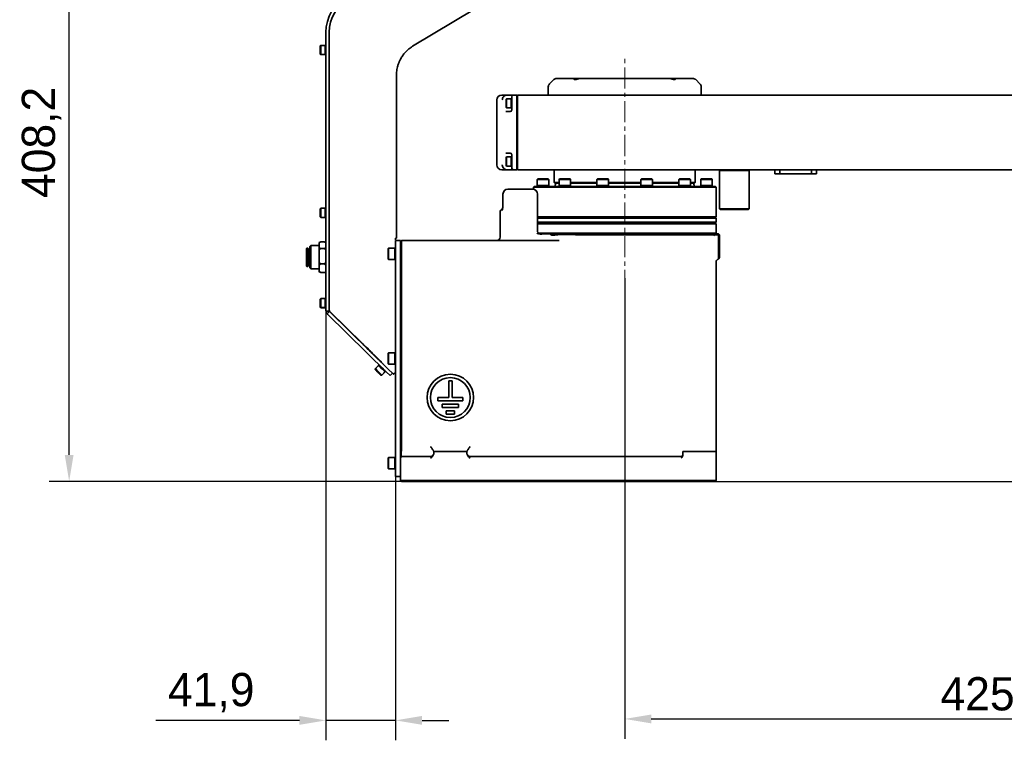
# Model space of a CAD drawing. Header units: millimetres. Extents: x -16 to 4241, y 0 to 4344.
# Tile 17 of 23: x 1078 to 1671, y 2711 to 3145. Entities that reach past the tile are written whole.
import ezdxf

# ---------------------------------------------------------------- set-up
doc = ezdxf.new("R2010")
doc.units = ezdxf.units.MM
doc.header["$PDSIZE"] = -1
doc.linetypes.add('CENTER', pattern=[10.16, 6.35, -1.27, 1.27, -1.27])
doc.linetypes.add('CENTERX2', pattern=[20.32, 12.7, -2.54, 2.54, -2.54])
doc.layers.add('中心线层', color=4, linetype='CENTER')
doc.dimstyles.new('1比1', dxfattribs={"dimscale": 8, "dimtxt": 2.5, "dimasz": 2, "dimexe": 1.5, "dimexo": 0.625, "dimtad": 1, "dimtoh": 1, "dimdec": 1, "dimtxsty": 'Standard', "dimcen": 2.5, "dimclrd": 1, "dimclre": 1, "dimadec": 0, "dimazin": 0, "dimtfac": 1, "dimtdec": 1, "dimtmove": 0, "dimatfit": 3, "dimfxl": 1, "dimarcsym": 0})

# ---------------------------------------------------------------- blocks, each defined once
blk = doc.blocks.new('*D153')
at = {"color": 1, "lineweight": -2, "transparency": 16777216}
for p, q in [((1262.56, 2979.11), (1262.56, 2710.86)), ((1304.46, 2896.79), (1304.46, 2710.86)), ((1246.56, 2722.86), (1160.12, 2722.86)), ((1304.46, 2722.86), (1262.56, 2722.86)), ((1320.46, 2722.86), (1336.46, 2722.86))]:
    blk.add_line(p, q, dxfattribs=at)
at = {"color": 1, "transparency": 16777216}
for points in [[(1246.56, 2725.53), (1246.56, 2720.19), (1262.56, 2722.86)], [(1320.46, 2725.53), (1320.46, 2720.19), (1304.46, 2722.86)]]:
    blk.add_solid(points, dxfattribs=at)
at = {"layer": 'Defpoints', "color": 0, "transparency": 16777216}
for p in [(1262.56, 2984.11), (1304.46, 2901.79), (1304.46, 2722.86)]:
    blk.add_point(p, dxfattribs=at)
at = {"color": 0, "transparency": 16777216, "insert": (1193.46, 2739.53), "char_height": 20, "attachment_point": 5}
blk.add_mtext('41,9', dxfattribs=at)
blk = doc.blocks.new('*D156')
at = {"color": 1, "lineweight": -2, "transparency": 16777216}
for p, q in [((1867.46, 3012.31), (1867.46, 2711.72)), ((1442.46, 2989), (1442.46, 2711.72)), ((1458.46, 2723.72), (1851.46, 2723.72))]:
    blk.add_line(p, q, dxfattribs=at)
at = {"color": 1, "transparency": 16777216}
for points in [[(1458.46, 2726.39), (1458.46, 2721.05), (1442.46, 2723.72)], [(1851.46, 2726.39), (1851.46, 2721.05), (1867.46, 2723.72)]]:
    blk.add_solid(points, dxfattribs=at)
at = {"layer": 'Defpoints', "color": 0, "transparency": 16777216}
for p in [(1867.46, 3017.31), (1442.46, 2994), (1867.46, 2723.72)]:
    blk.add_point(p, dxfattribs=at)
at = {"color": 0, "transparency": 16777216, "insert": (1654.96, 2738.72), "char_height": 20, "attachment_point": 5}
blk.add_mtext('425', dxfattribs=at)
blk = doc.blocks.new('*D158')
at = {"color": 1, "lineweight": -2, "transparency": 16777216}
for p, q in [((1942.46, 3274.83), (1095.9, 3274.83)), ((1107.9, 2882.68), (1107.9, 3258.83)), ((1411.77, 2866.68), (1095.9, 2866.68))]:
    blk.add_line(p, q, dxfattribs=at)
at = {"color": 1, "transparency": 16777216}
for points in [[(1105.24, 3258.83), (1110.57, 3258.83), (1107.9, 3274.83)], [(1105.24, 2882.68), (1110.57, 2882.68), (1107.9, 2866.68)]]:
    blk.add_solid(points, dxfattribs=at)
at = {"layer": 'Defpoints', "color": 0, "transparency": 16777216}
for p in [(1107.9, 3274.83), (1947.46, 3274.83), (1416.77, 2866.68)]:
    blk.add_point(p, dxfattribs=at)
at = {"color": 0, "transparency": 16777216, "insert": (1091.24, 3070.75), "char_height": 20, "attachment_point": 5, "rotation": 90}
blk.add_mtext('408,2', dxfattribs=at)
blk = doc.blocks.new('*D159')
at = {"color": 1, "lineweight": -2, "transparency": 16777216}
for p, q in [((2130.25, 2989.78), (1952.03, 2989.78)), ((1964.03, 2882.68), (1964.03, 2973.78)), ((1494.15, 2866.68), (1976.03, 2866.68))]:
    blk.add_line(p, q, dxfattribs=at)
at = {"color": 1, "transparency": 16777216}
for points in [[(1961.36, 2973.78), (1966.7, 2973.78), (1964.03, 2989.78)], [(1961.36, 2882.68), (1966.7, 2882.68), (1964.03, 2866.68)]]:
    blk.add_solid(points, dxfattribs=at)
at = {"layer": 'Defpoints', "color": 0, "transparency": 16777216}
for p in [(1964.03, 2989.78), (2135.25, 2989.78), (1489.15, 2866.68)]:
    blk.add_point(p, dxfattribs=at)
at = {"color": 0, "transparency": 16777216, "insert": (1947.36, 2928.23), "char_height": 20, "attachment_point": 5, "rotation": 90}
blk.add_mtext('123,1', dxfattribs=at)

msp = doc.modelspace()

# ---------------------------------------------------------------- linework, layer by layer
at = {"color": 7, "linetype": 'Continuous', "lineweight": 35}
for p, q in [((1369.08, 3161.23), (1314.76, 3128.59)), ((1262.56, 3137.05), (1262.56, 3055.34)), ((1264.56, 3055.34), (1264.56, 3137.05)), ((1264.56, 3054.48), (1264.56, 3137.05)), ((1259.41, 3129.1), (1259.11, 3128.8)), ((1259.11, 3127.59), (1259.11, 3128.8)), ((1259.11, 3123.9), (1259.11, 3127.59)), ((1262.11, 3129.1), (1259.41, 3129.1)), ((1259.41, 3129.1), (1259.41, 3127.75)), ((1259.41, 3127.75), (1259.41, 3123.6)), ((1262.56, 3129.1), (1262.11, 3129.1)), ((1262.11, 3129.1), (1262.11, 3127.75)), ((1262.11, 3129.1), (1262.11, 3123.6)), ((1262.11, 3127.75), (1262.11, 3123.6)), ((1314.76, 3128.59), (1314.04, 3128.14)), ((1259.11, 3123.9), (1259.41, 3123.6)), ((1259.41, 3123.6), (1262.11, 3123.6)), ((1262.11, 3123.6), (1262.56, 3123.6)), ((1305.06, 3111.45), (1305.06, 3111.25)), ((1305.06, 3111.25), (1305.06, 3054.48)), ((1399.73, 3108.54), (1397.2, 3106.01)), ((1401.5, 3109.28), (1411.48, 3109.28)), ((1411.48, 3109.28), (1415.67, 3109.28)), ((1415.67, 3109.28), (1469.26, 3109.28)), ((1469.26, 3109.28), (1473.45, 3109.28)), ((1473.45, 3109.28), (1483.43, 3109.28)), ((1487.73, 3106.01), (1485.2, 3108.54)), ((1396.46, 3104.24), (1396.46, 3099.28)), ((1488.46, 3099.28), (1488.46, 3104.24)), ((1365.46, 3096.28), (1365.46, 3057.28)), ((1368.46, 3099.28), (1371.74, 3099.28)), ((1371.31, 3097.03), (1371.01, 3096.73)), ((1371.01, 3091.83), (1371.01, 3096.73)), ((1374.01, 3097.03), (1371.31, 3097.03)), ((1371.31, 3097.03), (1371.31, 3091.53)), ((1371.74, 3099.28), (1375.46, 3099.28)), ((1374.46, 3097.03), (1374.01, 3097.03)), ((1374.01, 3097.03), (1374.01, 3091.53)), ((1374.01, 3097.03), (1374.01, 3093.22)), ((1374.46, 3096.85), (1374.46, 3098.28)), ((1374.46, 3096.85), (1374.46, 3093.22)), ((1375.46, 3099.28), (1377.46, 3099.28)), ((1377.46, 3099.28), (1377.46, 3095.26)), ((1377.96, 3099.28), (1377.46, 3098.78)), ((1377.46, 3095.26), (1377.46, 3087.19)), ((1377.96, 3099.28), (1377.96, 3095.26)), ((1377.96, 3099.28), (1851.47, 3099.28)), ((1377.96, 3095.26), (1377.96, 3087.19)), ((1371.01, 3091.83), (1371.31, 3091.53)), ((1371.31, 3091.53), (1374.01, 3091.53)), ((1374.01, 3093.22), (1374.01, 3091.53)), ((1374.01, 3091.53), (1374.46, 3091.53)), ((1374.46, 3093.22), (1374.46, 3092.75)), ((1374.46, 3090.28), (1374.46, 3092.75)), ((1372.91, 3089.28), (1373.5, 3089.28)), ((1377.46, 3087.19), (1377.46, 3081.31)), ((1377.96, 3087.19), (1377.96, 3081.31)), ((1377.46, 3081.31), (1377.46, 3072.25)), ((1377.96, 3081.31), (1377.96, 3072.25)), ((1377.46, 3072.25), (1377.46, 3066.36)), ((1377.96, 3072.25), (1377.96, 3066.36)), ((1377.46, 3066.36), (1377.46, 3058.3)), ((1377.96, 3066.36), (1377.96, 3058.3)), ((1371.31, 3062.03), (1371.01, 3061.73)), ((1371.01, 3056.83), (1371.01, 3061.73)), ((1374.01, 3062.03), (1371.31, 3062.03)), ((1371.31, 3062.03), (1371.31, 3056.53)), ((1373.5, 3064.28), (1372.91, 3064.28)), ((1374.46, 3062.03), (1374.01, 3062.03)), ((1374.01, 3062.03), (1374.01, 3056.53)), ((1374.01, 3062.03), (1374.01, 3058.22)), ((1374.46, 3060.81), (1374.46, 3063.28)), ((1374.46, 3060.81), (1374.46, 3058.22)), ((1264.56, 3054.48), (1264.56, 3034.45)), ((1371.74, 3054.28), (1368.46, 3054.28)), ((1371.01, 3056.83), (1371.31, 3056.53)), ((1371.31, 3056.53), (1374.01, 3056.53)), ((1375.46, 3054.28), (1371.74, 3054.28)), ((1374.01, 3058.22), (1374.01, 3056.53)), ((1374.01, 3056.53), (1374.46, 3056.53)), ((1374.46, 3058.22), (1374.46, 3056.7)), ((1374.46, 3055.28), (1374.46, 3056.7)), ((1377.46, 3054.28), (1375.46, 3054.28)), ((1377.46, 3058.3), (1377.46, 3054.28)), ((1377.96, 3054.28), (1377.46, 3054.78)), ((1377.96, 3058.3), (1377.96, 3054.28)), ((1931.96, 3054.28), (1377.96, 3054.28)), ((1399.96, 3054.28), (1399.96, 3046.68)), ((1484.96, 3046.68), (1484.96, 3054.28)), ((1499.96, 3054.28), (1499.46, 3053.78)), ((1499.46, 3053.78), (1499.46, 3030.78)), ((1504.1, 3053.78), (1499.46, 3053.78)), ((1517.46, 3053.78), (1504.1, 3053.78)), ((1517.46, 3053.78), (1516.96, 3054.28)), ((1517.46, 3030.78), (1517.46, 3053.78)), ((1532.96, 3051.78), (1532.96, 3054.28)), ((1535.96, 3054.28), (1535.96, 3051.78)), ((1554.96, 3051.78), (1554.96, 3054.28)), ((1557.96, 3054.28), (1557.96, 3051.78)), ((1390.05, 3048.78), (1389.7, 3048.43)), ((1389.7, 3048.43), (1389.7, 3044.78)), ((1396.7, 3048.43), (1389.7, 3048.43)), ((1390.05, 3048.78), (1396.34, 3048.78)), ((1396.34, 3048.78), (1396.35, 3048.78)), ((1396.7, 3048.43), (1396.35, 3048.78)), ((1396.7, 3044.78), (1396.7, 3048.43)), ((1403.25, 3048.78), (1402.9, 3048.43)), ((1402.9, 3048.43), (1402.9, 3044.78)), ((1409.9, 3048.43), (1402.9, 3048.43)), ((1403.25, 3048.78), (1409.55, 3048.78)), ((1409.9, 3048.43), (1409.55, 3048.78)), ((1409.9, 3044.78), (1409.9, 3048.43)), ((1426.11, 3048.78), (1425.76, 3048.43)), ((1425.76, 3048.43), (1425.76, 3044.78)), ((1432.76, 3048.43), (1425.76, 3048.43)), ((1426.11, 3048.78), (1432.41, 3048.78)), ((1432.76, 3048.43), (1432.41, 3048.78)), ((1432.76, 3044.78), (1432.76, 3048.43)), ((1452.51, 3048.78), (1452.16, 3048.43)), ((1452.16, 3048.43), (1452.16, 3044.78)), ((1459.16, 3048.43), (1452.16, 3048.43)), ((1452.51, 3048.78), (1458.81, 3048.78)), ((1459.16, 3048.43), (1458.81, 3048.78)), ((1459.16, 3044.78), (1459.16, 3048.43)), ((1475.38, 3048.78), (1475.03, 3048.43)), ((1475.03, 3048.43), (1475.03, 3044.78)), ((1482.03, 3048.43), (1475.03, 3048.43)), ((1475.38, 3048.78), (1481.68, 3048.78)), ((1482.03, 3048.43), (1481.68, 3048.78)), ((1482.03, 3044.78), (1482.03, 3048.43)), ((1488.58, 3048.78), (1488.23, 3048.43)), ((1488.23, 3048.43), (1488.23, 3044.78)), ((1495.23, 3048.43), (1488.23, 3048.43)), ((1488.58, 3048.78), (1494.88, 3048.78)), ((1495.23, 3048.43), (1494.88, 3048.78)), ((1495.23, 3044.78), (1495.23, 3048.43)), ((1535.96, 3051.78), (1532.96, 3051.78)), ((1554.96, 3051.78), (1535.96, 3051.78)), ((1557.96, 3051.78), (1554.96, 3051.78)), ((1372.14, 3042.68), (1376, 3042.68)), ((1376, 3042.68), (1386.89, 3042.68)), ((1387.86, 3044.28), (1387.46, 3043.88)), ((1387.46, 3043.88), (1387.46, 3042.62)), ((1394.83, 3043.88), (1387.46, 3043.88)), ((1497.06, 3044.28), (1387.86, 3044.28)), ((1389.7, 3044.78), (1389.7, 3044.28)), ((1396.7, 3044.78), (1389.7, 3044.78)), ((1497.46, 3043.88), (1394.83, 3043.88)), ((1396.7, 3044.28), (1396.7, 3044.78)), ((1399.96, 3046.68), (1400.36, 3046.28)), ((1399.96, 3046.68), (1401.41, 3046.68)), ((1401.8, 3046.28), (1400.36, 3046.28)), ((1401, 3046.28), (1400.46, 3044.28)), ((1401.41, 3046.68), (1402.9, 3046.68)), ((1402.9, 3046.28), (1401.8, 3046.28)), ((1402.9, 3044.78), (1402.9, 3044.28)), ((1409.9, 3044.78), (1402.9, 3044.78)), ((1409.9, 3046.68), (1425.76, 3046.68)), ((1425.76, 3046.28), (1409.9, 3046.28)), ((1409.9, 3044.28), (1409.9, 3044.78)), ((1425.76, 3044.78), (1425.76, 3044.28)), ((1432.76, 3044.78), (1425.76, 3044.78)), ((1432.76, 3046.68), (1452.16, 3046.68)), ((1452.16, 3046.28), (1432.76, 3046.28)), ((1432.76, 3044.28), (1432.76, 3044.78)), ((1452.16, 3044.78), (1452.16, 3044.28)), ((1459.16, 3044.78), (1452.16, 3044.78)), ((1459.16, 3046.68), (1475.03, 3046.68)), ((1475.03, 3046.28), (1459.16, 3046.28)), ((1459.16, 3044.28), (1459.16, 3044.78)), ((1475.03, 3044.78), (1475.03, 3044.28)), ((1482.03, 3044.78), (1475.03, 3044.78)), ((1482.03, 3046.68), (1484.96, 3046.68)), ((1484.56, 3046.28), (1482.03, 3046.28)), ((1482.03, 3044.28), (1482.03, 3044.78)), ((1484.46, 3044.28), (1483.93, 3046.28)), ((1484.56, 3046.28), (1484.96, 3046.68)), ((1488.23, 3044.78), (1488.23, 3044.28)), ((1495.23, 3044.78), (1488.23, 3044.78)), ((1488.23, 3044.78), (1489.16, 3044.78)), ((1489.16, 3044.78), (1495.23, 3044.78)), ((1495.23, 3044.28), (1495.23, 3044.78)), ((1497.46, 3043.88), (1497.06, 3044.28)), ((1497.46, 3025.98), (1497.46, 3043.88)), ((1369.14, 3039.68), (1369.14, 3032.68)), ((1389.89, 3017.62), (1389.89, 3039.68)), ((1259.41, 3031.1), (1259.11, 3030.8)), ((1259.11, 3028.79), (1259.11, 3030.8)), ((1262.11, 3031.1), (1259.41, 3031.1)), ((1259.41, 3031.1), (1259.41, 3028.84)), ((1262.56, 3031.1), (1262.11, 3031.1)), ((1262.11, 3031.1), (1262.11, 3028.84)), ((1262.11, 3031.1), (1262.11, 3025.6)), ((1262.56, 3031.1), (1262.56, 3031.01)), ((1262.56, 2976.4), (1262.56, 3031.01)), ((1264.56, 2976.47), (1264.56, 3030.81)), ((1499.46, 3030.78), (1499.96, 3030.28)), ((1499.46, 3030.78), (1504.1, 3030.78)), ((1504.34, 3030.28), (1499.96, 3030.28)), ((1504.1, 3030.78), (1517.46, 3030.78)), ((1516.96, 3030.28), (1504.34, 3030.28)), ((1516.96, 3030.28), (1517.46, 3030.78)), ((1259.11, 3025.9), (1259.11, 3028.79)), ((1259.11, 3025.9), (1259.41, 3025.6)), ((1259.41, 3028.84), (1259.41, 3025.6)), ((1259.41, 3025.6), (1262.11, 3025.6)), ((1262.11, 3028.84), (1262.11, 3025.6)), ((1262.11, 3025.6), (1262.56, 3025.6)), ((1367.46, 3028.68), (1367.46, 3013.68)), ((1389.89, 3025.98), (1394.83, 3025.98)), ((1389.89, 3025.58), (1395.18, 3025.58)), ((1497.06, 3025.58), (1389.89, 3025.58)), ((1389.89, 3025.18), (1497.46, 3025.18)), ((1394.83, 3025.98), (1497.46, 3025.98)), ((1395.18, 3025.58), (1497.06, 3025.58)), ((1497.06, 3025.58), (1497.46, 3025.98)), ((1497.46, 3025.18), (1497.06, 3025.58)), ((1497.46, 3022.68), (1497.46, 3025.18)), ((1389.89, 3022.68), (1428.23, 3022.68)), ((1389.89, 3022.28), (1428.33, 3022.28)), ((1497.46, 3021.78), (1389.89, 3021.78)), ((1428.23, 3022.68), (1497.46, 3022.68)), ((1428.33, 3022.28), (1497.06, 3022.28)), ((1497.46, 3021.78), (1496.96, 3022.28)), ((1497.06, 3022.28), (1497.46, 3022.68)), ((1497.46, 3016.18), (1497.46, 3021.78)), ((1305.06, 3015.33), (1305.06, 3013.05)), ((1390.55, 3016.18), (1497.46, 3016.18)), ((1392.31, 3015.68), (1393.04, 3015.68)), ((1393.04, 3015.68), (1397.4, 3015.68)), ((1495.63, 3015.68), (1397.4, 3015.68)), ((1495.65, 3015.18), (1414.3, 3015.18)), ((1414.56, 3015.68), (1495.63, 3015.68)), ((1495.63, 3015.68), (1498.96, 3015.68)), ((1496.96, 3015.68), (1497.46, 3016.18)), ((1498.96, 3015.18), (1497.59, 3015.18)), ((1498.96, 3015.68), (1499.21, 3015.43)), ((1498.96, 3015.18), (1499.21, 3015.43)), ((1498.96, 3002.68), (1498.96, 3015.18)), ((1499.21, 3015.43), (1499.46, 3015.18)), ((1499.46, 3015.18), (1499.46, 3002.68)), ((1251.11, 3007.15), (1250.91, 3006.95)), ((1250.91, 2999.37), (1250.91, 3006.95)), ((1251.71, 3007.15), (1251.11, 3007.15)), ((1251.11, 3007.15), (1251.11, 2999.29)), ((1251.91, 3006.95), (1251.71, 3007.15)), ((1251.71, 2999.29), (1251.71, 3007.15)), ((1251.91, 3006.95), (1251.91, 2999.37)), ((1253.51, 3008.65), (1252.91, 3008.05)), ((1252.91, 2998.9), (1252.91, 3008.05)), ((1258.56, 3008.65), (1253.51, 3008.65)), ((1253.51, 3008.65), (1253.51, 2998.64)), ((1259.56, 3010.86), (1258.56, 3010.43)), ((1258.56, 3010.43), (1258.56, 3007.32)), ((1258.56, 3007.32), (1259.56, 3006.89)), ((1258.56, 3005.89), (1258.56, 3007.32)), ((1259.56, 3006.89), (1258.56, 3005.89)), ((1258.99, 3010.61), (1259.56, 3010.88)), ((1259.56, 3010.88), (1259.31, 3010.74)), ((1259.56, 3010.88), (1261.56, 3010.88)), ((1259.56, 3010.86), (1261.56, 3010.86)), ((1259.56, 3006.89), (1261.56, 3006.89)), ((1261.82, 3010.74), (1261.56, 3010.88)), ((1261.56, 3010.88), (1262.13, 3010.61)), ((1262.56, 3010.43), (1261.56, 3010.86)), ((1261.56, 3006.89), (1262.56, 3007.32)), ((1262.56, 3005.89), (1261.56, 3006.89)), ((1300.31, 3007.18), (1299.96, 3006.83)), ((1299.96, 3003.68), (1299.96, 3006.83)), ((1303.96, 3007.18), (1300.31, 3007.18)), ((1300.31, 3007.18), (1300.31, 3003.68)), ((1304.46, 3007.18), (1303.96, 3007.18)), ((1303.96, 3007.18), (1303.96, 3003.68)), ((1303.96, 3005.02), (1303.96, 3007.18)), ((1304.46, 3011.68), (1307.46, 3011.68)), ((1304.46, 3001.68), (1304.46, 3011.68)), ((1307.46, 3011.68), (1307.46, 3001.68)), ((1307.46, 3011.18), (1307.96, 3011.68)), ((1307.96, 3011.68), (1307.96, 3001.68)), ((1307.96, 3011.68), (1402.93, 3011.68)), ((1252.91, 3006.15), (1251.91, 3006.15)), ((1258.56, 3005.89), (1258.56, 2998.68)), ((1299.96, 3000.53), (1299.96, 3003.68)), ((1299.96, 3000.53), (1300.31, 3000.18)), ((1300.31, 3003.68), (1300.31, 3000.18)), ((1303.96, 3000.18), (1303.96, 3005.02)), ((1303.96, 3003.68), (1303.96, 3000.18)), ((1304.46, 2879.68), (1304.46, 3001.68)), ((1307.46, 2881.04), (1307.46, 3001.68)), ((1307.96, 3001.68), (1307.96, 2886.66)), ((1498.96, 3000.68), (1498.49, 3000.68)), ((1498.96, 3000.68), (1498.96, 3002.68)), ((1498.96, 3000.68), (1499.46, 3001.18)), ((1499.46, 3001.13), (1499.06, 3000.64)), ((1499.46, 3002.68), (1499.46, 3001.18)), ((1250.91, 2996.35), (1250.91, 2999.37)), ((1250.91, 2996.35), (1251.11, 2996.15)), ((1251.11, 2999.29), (1251.11, 2996.15)), ((1251.11, 2996.15), (1251.71, 2996.15)), ((1251.71, 2996.15), (1251.71, 2999.29)), ((1251.71, 2996.15), (1251.91, 2996.35)), ((1251.91, 2999.37), (1251.91, 2996.35)), ((1251.91, 2997.15), (1252.91, 2997.15)), ((1252.91, 2995.25), (1252.91, 2998.9)), ((1252.91, 2995.25), (1253.51, 2994.65)), ((1253.51, 2998.64), (1253.51, 2994.65)), ((1253.51, 2994.65), (1258.56, 2994.65)), ((1258.56, 2998.68), (1259.56, 2997.68)), ((1258.56, 2997.11), (1258.56, 2998.68)), ((1259.56, 2997.68), (1258.56, 2997.11)), ((1258.56, 2997.11), (1258.56, 2993.01)), ((1259.56, 2997.68), (1261.56, 2997.68)), ((1261.56, 2997.68), (1262.56, 2998.68)), ((1262.56, 2997.11), (1261.56, 2997.68)), ((1300.31, 3000.18), (1303.96, 3000.18)), ((1303.96, 3000.18), (1304.46, 3000.18)), ((1497.46, 2884.68), (1497.46, 2998.68)), ((1258.56, 2993.01), (1259.56, 2992.44)), ((1258.56, 2992.87), (1258.56, 2993.01)), ((1259.56, 2992.44), (1258.56, 2992.87)), ((1258.99, 2992.68), (1259.56, 2992.41)), ((1259.56, 2992.44), (1262.56, 2992.44)), ((1259.56, 2992.41), (1262.56, 2992.41)), ((1259.41, 2976.79), (1259.11, 2976.49)), ((1262.11, 2976.79), (1259.41, 2976.79)), ((1259.41, 2976.79), (1259.41, 2974.04)), ((1262.56, 2976.79), (1262.11, 2976.79)), ((1262.11, 2976.79), (1262.11, 2974.04)), ((1262.11, 2976.79), (1262.11, 2971.29)), ((1259.11, 2974.04), (1259.11, 2976.49)), ((1259.11, 2971.59), (1259.11, 2974.04)), ((1259.11, 2971.59), (1259.41, 2971.29)), ((1259.11, 2971.48), (1259.11, 2971.59)), ((1259.11, 2971.48), (1259.41, 2971.18)), ((1259.41, 2974.04), (1259.41, 2971.29)), ((1259.41, 2971.29), (1262.11, 2971.29)), ((1259.41, 2971.29), (1259.41, 2971.18)), ((1259.41, 2971.18), (1262.11, 2971.18)), ((1262.11, 2974.04), (1262.11, 2971.29)), ((1262.11, 2971.29), (1262.56, 2971.29)), ((1262.11, 2971.29), (1262.11, 2971.18)), ((1262.11, 2971.18), (1262.56, 2971.18)), ((1262.56, 2969.48), (1262.56, 2969.93)), ((1262.58, 2969.15), (1262.56, 2969.48)), ((1264.62, 2969.15), (1262.58, 2969.15)), ((1263.24, 2967.59), (1264.67, 2969.05)), ((1298.9, 2932.69), (1263.47, 2967.34)), ((1264.56, 2969.97), (1264.56, 2969.66)), ((1264.56, 2969.67), (1264.56, 2969.73)), ((1264.62, 2969.15), (1264.56, 2969.48)), ((1284.76, 2949.5), (1264.86, 2968.94)), ((1264.86, 2968.78), (1284.67, 2949.41)), ((1300.3, 2934.12), (1264.86, 2968.77)), ((1287.28, 2947.02), (1288.76, 2945.57)), ((1288.69, 2945.5), (1287.2, 2946.94)), ((1291.22, 2943.03), (1294.03, 2940.28)), ((1294.1, 2940.35), (1291.29, 2943.1)), ((1300.31, 2944.18), (1299.96, 2943.83)), ((1299.96, 2940.68), (1299.96, 2943.83)), ((1303.96, 2944.18), (1300.31, 2944.18)), ((1300.31, 2944.18), (1300.31, 2940.68)), ((1304.46, 2944.18), (1303.96, 2944.18)), ((1303.96, 2944.18), (1303.96, 2940.68)), ((1303.96, 2942.02), (1303.96, 2944.18)), ((1303.96, 2937.18), (1303.96, 2942.02)), ((1294.18, 2936.5), (1292.29, 2934.57)), ((1294.49, 2936.83), (1294.18, 2936.5)), ((1295.47, 2936.04), (1295.39, 2935.95)), ((1296.18, 2938.19), (1296.24, 2938.25)), ((1296.96, 2937.56), (1296.87, 2937.47)), ((1299.02, 2935.37), (1299.11, 2935.46)), ((1299.02, 2935.37), (1299.03, 2935.38)), ((1299.96, 2937.53), (1299.96, 2940.68)), ((1299.96, 2937.53), (1300.31, 2937.18)), ((1300.31, 2940.68), (1300.31, 2937.18)), ((1300.31, 2937.18), (1303.96, 2937.18)), ((1303.96, 2940.68), (1303.96, 2937.18)), ((1303.96, 2937.18), (1304.46, 2937.18)), ((1292.29, 2934.57), (1292.21, 2934.49)), ((1292.21, 2934.49), (1292.22, 2934.07)), ((1292.21, 2934.49), (1292.29, 2934.42)), ((1292.29, 2934.57), (1292.3, 2934.15)), ((1293.01, 2933.29), (1293.83, 2932.5)), ((1293.16, 2933.15), (1293.01, 2933.29)), ((1293.14, 2933.33), (1294.01, 2932.48)), ((1293.17, 2933.29), (1293.14, 2933.33)), ((1294.11, 2932.21), (1293.16, 2933.15)), ((1293.16, 2933.15), (1293.16, 2933.15)), ((1294.08, 2932.4), (1293.17, 2933.29)), ((1293.17, 2933.29), (1293.17, 2933.29)), ((1293.83, 2932.5), (1294.78, 2931.56)), ((1294.01, 2932.48), (1294.92, 2931.58)), ((1294.96, 2931.54), (1294.08, 2932.4)), ((1294.09, 2932.4), (1294.08, 2932.4)), ((1294.12, 2932.22), (1294.11, 2932.21)), ((1294.93, 2931.42), (1294.11, 2932.21)), ((1294.78, 2931.56), (1294.93, 2931.42)), ((1294.92, 2931.58), (1294.96, 2931.54)), ((1295.72, 2930.64), (1296.15, 2930.65)), ((1295.8, 2930.72), (1296.22, 2930.73)), ((1296.15, 2930.65), (1298.03, 2932.58)), ((1296.22, 2930.73), (1298.11, 2932.66)), ((1297.54, 2933.86), (1297.62, 2933.94)), ((1297.54, 2933.86), (1297.62, 2933.94)), ((1298.03, 2932.58), (1298.35, 2932.9)), ((1298.11, 2932.66), (1298.43, 2932.98)), ((1298.9, 2932.69), (1301.19, 2930.45)), ((1302.59, 2931.88), (1300.3, 2934.12)), ((1301.19, 2930.45), (1302.59, 2931.88)), ((1302.59, 2931.88), (1303.31, 2931.18)), ((1303.31, 2931.18), (1303.41, 2931.28)), ((1338.46, 2927.18), (1336.46, 2927.18)), ((1336.46, 2927.18), (1336.46, 2917.18)), ((1338.46, 2917.18), (1338.46, 2927.18)), ((1329.96, 2917.18), (1329.96, 2915.18)), ((1336.46, 2917.18), (1329.96, 2917.18)), ((1329.96, 2915.18), (1344.96, 2915.18)), ((1332.46, 2913.18), (1332.46, 2911.18)), ((1342.46, 2913.18), (1332.46, 2913.18)), ((1344.96, 2917.18), (1338.46, 2917.18)), ((1342.46, 2911.18), (1342.46, 2913.18)), ((1344.96, 2915.18), (1344.96, 2917.18)), ((1332.46, 2911.18), (1342.46, 2911.18)), ((1334.96, 2909.18), (1334.96, 2907.18)), ((1339.96, 2909.18), (1334.96, 2909.18)), ((1334.96, 2907.18), (1339.96, 2907.18)), ((1339.96, 2907.18), (1339.96, 2909.18)), ((1327.46, 2884.68), (1327.46, 2884.69)), ((1327.46, 2884.68), (1327.46, 2883.51)), ((1327.46, 2884.68), (1347.46, 2884.68)), ((1347.46, 2884.69), (1347.46, 2884.68)), ((1347.46, 2884.68), (1347.46, 2883.51)), ((1477.46, 2884.68), (1477.46, 2882.41)), ((1477.46, 2884.68), (1487.46, 2884.68)), ((1487.46, 2884.68), (1497.46, 2884.68)), ((1497.46, 2884.68), (1497.46, 2867.18)), ((1300.31, 2881.18), (1299.96, 2880.83)), ((1299.96, 2877.68), (1299.96, 2880.83)), ((1299.96, 2874.53), (1299.96, 2877.68)), ((1303.96, 2881.18), (1300.31, 2881.18)), ((1300.31, 2881.18), (1300.31, 2877.68)), ((1300.31, 2877.68), (1300.31, 2874.18)), ((1304.46, 2881.18), (1303.96, 2881.18)), ((1303.96, 2881.18), (1303.96, 2877.68)), ((1303.96, 2879.02), (1303.96, 2881.18)), ((1303.96, 2874.18), (1303.96, 2879.02)), ((1303.96, 2877.68), (1303.96, 2874.18)), ((1304.46, 2869.68), (1304.46, 2879.68)), ((1307.46, 2867.18), (1307.46, 2880.68)), ((1308.46, 2881.68), (1317.46, 2881.68)), ((1317.46, 2881.68), (1325.46, 2881.68)), ((1349.46, 2881.68), (1476.46, 2881.68)), ((1497.46, 2880.67), (1497.46, 2880.68)), ((1299.96, 2874.53), (1300.31, 2874.18)), ((1300.31, 2874.18), (1303.96, 2874.18)), ((1303.96, 2874.18), (1304.46, 2874.18)), ((1307.46, 2869.68), (1304.46, 2869.68)), ((1307.46, 2867.18), (1317.46, 2867.18)), ((1307.96, 2866.68), (1307.46, 2867.18)), ((1317.46, 2866.68), (1307.96, 2866.68)), ((1317.46, 2867.18), (1487.46, 2867.18)), ((1487.46, 2866.68), (1317.46, 2866.68)), ((1487.46, 2867.18), (1497.46, 2867.18)), ((1496.96, 2866.68), (1487.46, 2866.68)), ((1497.46, 2867.18), (1496.96, 2866.68))]:
    msp.add_line(p, q, dxfattribs=at)
at = {"color": 7, "linetype": 'Continuous', "lineweight": 35, "flags": 128}
for points in [[(1294.18, 2936.5), (1294.25, 2936.43), (1294.58, 2936.12), (1295.11, 2935.6), (1295.79, 2934.94), (1296.51, 2934.23), (1297.18, 2933.57), (1297.72, 2933.05), (1298.04, 2932.73), (1298.11, 2932.66)], [(1294.49, 2936.83), (1294.57, 2936.75), (1294.89, 2936.44), (1295.43, 2935.92), (1296.1, 2935.26), (1296.82, 2934.56), (1297.5, 2933.9), (1298.03, 2933.37), (1298.35, 2933.06), (1298.43, 2932.98)], [(1293.73, 2932.6), (1293.08, 2933.23), (1292.57, 2933.73), (1292.27, 2934.02), (1292.23, 2934.05), (1292.46, 2933.83), (1292.91, 2933.38), (1293.53, 2932.78), (1294.21, 2932.11), (1294.86, 2931.48), (1295.37, 2930.98), (1295.67, 2930.7), (1295.7, 2930.66), (1295.48, 2930.88), (1295.02, 2931.33), (1294.41, 2931.93), (1293.73, 2932.6)], [(1292.56, 2933.88), (1293.03, 2933.42), (1293.65, 2932.81), (1294.34, 2932.15), (1294.98, 2931.52), (1295.47, 2931.04), (1295.75, 2930.77), (1295.78, 2930.75), (1295.53, 2930.99), (1295.06, 2931.45), (1294.44, 2932.06), (1293.76, 2932.73), (1293.12, 2933.35), (1292.62, 2933.83), (1292.34, 2934.11), (1292.32, 2934.12), (1292.56, 2933.88)], [(1296.07, 2930.73), (1296.09, 2930.7), (1296.15, 2930.65)]]:
    msp.add_lwpolyline(points, dxfattribs=at)
at = {"color": 7, "linetype": 'Continuous', "lineweight": 35}
for radius in [14, 12]:
    msp.add_circle((1337.46, 2917.18), radius, dxfattribs=at)
for centre, radius, start, end in [((1288.06, 3137.05), 25.5, 121, 180), ((1288.06, 3137.05), 23.5, 121, 180), ((1401.5, 3106.78), 2.5, 90, 135), ((1483.43, 3106.78), 2.5, 45, 90), ((1398.96, 3104.24), 2.5, 135, 180), ((1485.96, 3104.24), 2.5, 0, 45), ((1368.46, 3096.28), 3, 90, 180), ((1375.46, 3098.28), 1, 90, 180), ((1373.46, 3090.28), 1, 270, 0), ((1373.46, 3063.28), 1, 0, 90), ((1368.46, 3057.28), 3, 180, 270), ((1375.46, 3055.28), 1, 180, 270), ((1372.14, 3039.68), 3, 90, 180), ((1386.89, 3039.68), 3, 0, 90), ((1369.46, 3028.68), 2, 107.43426, 180), ((1367.14, 3032.68), 2, 353.84781, 0), ((1365.46, 3013.68), 2, 270, 0), ((1497.59, 3013.18), 2, 90, 127.9426), ((1499.46, 2998.68), 2, 118.28884, 180), ((1265.56, 2969.48), 3, 186.44223, 219.19611), ((1265.56, 2969.48), 3, 219.19611, 225.63834), ((1265.56, 2969.49), 1, 180, 225.64585), ((1265.56, 2969.48), 1, 199.67011, 205.96823), ((1265.56, 2969.48), 1, 205.96823, 225.63834), ((986.79, 2618.17), 442.52, 45.28957, 46.00169), ((985.86, 2617.22), 441.15, 45.28846, 46.0028), ((1325.46, 2883.68), 2, 270, 0), ((1349.46, 2883.68), 2, 180, 270), ((1476.46, 2882.68), 1, 270, 0), ((1308.46, 2880.68), 1, 90, 180)]:
    msp.add_arc(centre, radius, start, end, dxfattribs=at)
for centre, major_axis, start_param, end_param in [((1284.68, 2949.42), (3.58, -3.5), 4.712389, 5.497787), ((1284.75, 2949.49), (3.58, -3.5), 0.785398, 1.570796), ((1291.21, 2943.02), (3.58, -3.5), 1.570796, 2.356194), ((1291.29, 2943.1), (3.58, -3.5), 3.926991, 4.712389), ((1294.03, 2940.29), (2.15, -2.1), 4.712389, 6.283185), ((1294.09, 2940.35), (2.15, -2.1), 0, 1.570796)]:
    msp.add_ellipse(centre, major_axis=major_axis, ratio=0.001952, start_param=start_param, end_param=end_param, dxfattribs=at)
for points, knots in [([(1314.04, 3128.14), (1313.5, 3127.76), (1312.51, 3127.07), (1311.29, 3125.97), (1310.03, 3124.68), (1308.71, 3123.06), (1307.74, 3121.49), (1307.18, 3120.41), (1306.92, 3119.87), (1306.66, 3119.3), (1306.47, 3118.82), (1306.3, 3118.37), (1306.13, 3117.89), (1305.9, 3117.19), (1305.59, 3116.07), (1305.3, 3114.67), (1305.1, 3113.03), (1305.08, 3111.98), (1305.06, 3111.45)], [0, 0, 0, 0, 0.099649, 0.182853, 0.249605, 0.374031, 0.499773, 0.528568, 0.558937, 0.590879, 0.624394, 0.638282, 0.663849, 0.701094, 0.750015, 0.840596, 0.919167, 1, 1, 1, 1]), ([(1412.07, 3108.64), (1411.98, 3108.71), (1411.86, 3108.81), (1411.87, 3108.78), (1411.88, 3108.78)], [0, 0, 0, 0, 0.811962, 1, 1, 1, 1]), ([(1413.02, 3108.67), (1412.98, 3108.66), (1412.75, 3108.59), (1412.38, 3108.55), (1412.12, 3108.6), (1412.08, 3108.63), (1412.07, 3108.64)], [0, 0, 0, 0, 0.089972, 0.504154, 0.930296, 1, 1, 1, 1]), ([(1415.67, 3109.28), (1415.29, 3109.24), (1414.49, 3109.15), (1413.56, 3108.77), (1413.05, 3108.59), (1412.93, 3108.54)], [0, 0, 0, 0, 0.400029, 0.857379, 1, 1, 1, 1]), ([(1471.99, 3108.54), (1471.84, 3108.6), (1471.35, 3108.78), (1470.5, 3109.1), (1469.71, 3109.27), (1469.32, 3109.28), (1469.26, 3109.28)], [0, 0, 0, 0, 0.180378, 0.576763, 0.927851, 1, 1, 1, 1]), ([(1472.86, 3108.64), (1472.85, 3108.63), (1472.79, 3108.59), (1472.52, 3108.55), (1472.15, 3108.58), (1471.9, 3108.67), (1471.87, 3108.68)], [0, 0, 0, 0, 0.100542, 0.5049804, 0.9416125, 1, 1, 1, 1]), ([(1473.06, 3108.79), (1473.06, 3108.79), (1473.05, 3108.78), (1472.99, 3108.69), (1472.88, 3108.65), (1472.86, 3108.64)], [0, 0, 0, 0, 0.2525191, 0.8687547, 1, 1, 1, 1]), ([(1368.73, 3096.28), (1368.76, 3096.61), (1368.83, 3097.28), (1369.34, 3098.17), (1370.09, 3098.85), (1370.94, 3099.22), (1371.51, 3099.26), (1371.74, 3099.28)], [0, 0, 0, 0, 0.21238, 0.424461, 0.637157, 0.851666, 1, 1, 1, 1]), ([(1370.93, 3089.28), (1370.94, 3089.28), (1370.99, 3089.28), (1371.2, 3089.28), (1371.66, 3089.28), (1372.25, 3089.28), (1372.69, 3089.28), (1372.91, 3089.28)], [0, 0, 0, 0, 0.049645, 0.292937, 0.531568, 0.765732, 1, 1, 1, 1]), ([(1372.91, 3064.28), (1372.67, 3064.28), (1372.19, 3064.28), (1371.57, 3064.28), (1371.12, 3064.28), (1370.99, 3064.28), (1370.93, 3064.28)], [0, 0, 0, 0, 0.261951, 0.506414, 0.753247, 1, 1, 1, 1]), ([(1262.56, 3035.64), (1262.56, 3037.1), (1262.56, 3040.08), (1262.56, 3045.08), (1262.56, 3050.22), (1262.56, 3053.62), (1262.56, 3055.34)], [0, 0, 0, 0, 0.2581801, 0.5255792, 0.7594046, 1, 1, 1, 1]), ([(1264.56, 3055.34), (1264.56, 3053.51), (1264.56, 3049.79), (1264.56, 3044.53), (1264.56, 3039.63), (1264.56, 3036.87), (1264.56, 3035.47)], [0, 0, 0, 0, 0.252971, 0.514779, 0.753693, 1, 1, 1, 1]), ([(1305.06, 3054.48), (1305.06, 3052.59), (1305.06, 3048.78), (1305.06, 3043.1), (1305.06, 3037.51), (1305.06, 3032.14), (1305.06, 3027.13), (1305.06, 3022.6), (1305.06, 3018.6), (1305.06, 3016.41), (1305.06, 3015.33)], [0, 0, 0, 0, 0.121602, 0.246071, 0.372527, 0.5, 0.627473, 0.753929, 0.878398, 1, 1, 1, 1]), ([(1371.74, 3054.28), (1371.4, 3054.31), (1370.72, 3054.38), (1369.81, 3054.91), (1369.13, 3055.68), (1368.78, 3056.52), (1368.74, 3057.07), (1368.73, 3057.28)], [0, 0, 0, 0, 0.217064, 0.434449, 0.651134, 0.865921, 1, 1, 1, 1]), ([(1262.56, 3031.01), (1262.56, 3031.85), (1262.56, 3033.55), (1262.56, 3034.94), (1262.56, 3035.64)], [0, 0, 0, 0, 0.4975455, 1, 1, 1, 1]), ([(1264.56, 3035.47), (1264.56, 3034.82), (1264.56, 3033.51), (1264.56, 3031.8), (1264.56, 3030.9), (1264.56, 3030.81)], [0, 0, 0, 0, 0.470777, 0.94162, 1, 1, 1, 1]), ([(1264.56, 3033.52), (1264.56, 3033.6), (1264.56, 3033.81), (1264.56, 3034.12), (1264.56, 3034.34), (1264.56, 3034.45)], [0, 0, 0, 0, 0.241334, 0.619291, 1, 1, 1, 1]), ([(1264.56, 3031.07), (1264.56, 3031.48), (1264.56, 3032.34), (1264.56, 3033.12), (1264.56, 3033.52)], [0, 0, 0, 0, 0.476218, 1, 1, 1, 1]), ([(1369.13, 3032.45), (1369.09, 3032.13), (1369.02, 3031.47), (1368.9, 3030.65), (1368.78, 3030.08), (1368.69, 3029.8), (1368.69, 3029.79), (1368.69, 3029.79)], [0, 0, 0, 0, 0.25722, 0.518623, 0.738723, 0.917972, 1, 1, 1, 1]), ([(1304.46, 3013.05), (1304.56, 3013.05), (1304.78, 3013.05), (1304.97, 3013.05), (1305.02, 3013.05), (1305.05, 3013.05)], [0, 0, 0, 0, 0.248177, 0.588934, 1, 1, 1, 1]), ([(1304.46, 3013.05), (1304.46, 3012.9), (1304.46, 3012.61), (1304.46, 3012.22), (1304.46, 3012.03)], [0, 0, 0, 0, 0.501323, 1, 1, 1, 1]), ([(1393.04, 3015.68), (1392.87, 3015.63), (1392.62, 3015.6), (1392, 3015.59), (1391.64, 3015.61), (1390.92, 3015.69), (1390.56, 3015.75), (1389.95, 3015.9), (1389.69, 3015.99), (1389.52, 3016.08)], [0, 0, 0, 0, 0.25, 0.25, 0.5, 0.5, 0.75, 0.75, 1, 1, 1, 1]), ([(1391.5, 3015.72), (1391.5, 3015.72), (1391.5, 3015.72), (1391.5, 3015.73), (1391.49, 3015.73), (1391.49, 3015.73), (1391.47, 3015.74), (1391.22, 3015.8), (1390.85, 3015.95), (1390.43, 3016.27), (1390.13, 3016.64), (1389.92, 3017.11), (1389.9, 3017.46), (1389.89, 3017.64)], [0, 0, 0, 0, 0.000026, 0.00157, 0.003218, 0.005063, 0.009592, 0.031957, 0.288088, 0.447864, 0.622882, 0.808486, 1, 1, 1, 1]), ([(1391.71, 3015.68), (1391.71, 3015.68), (1391.71, 3015.68), (1391.67, 3015.68), (1391.66, 3015.68)], [0, 0, 0, 0, 0.728912, 1, 1, 1, 1]), ([(1406.12, 3015.41), (1405.95, 3015.41), (1405.62, 3015.41), (1405.12, 3015.4), (1404.63, 3015.39), (1404.16, 3015.37), (1403.64, 3015.34), (1403.09, 3015.3), (1402.31, 3015.24), (1401.55, 3015.15), (1400.79, 3015.06), (1400.24, 3015), (1399.7, 3014.94), (1399.17, 3014.91), (1398.66, 3014.94), (1398.27, 3015.04), (1397.99, 3015.18), (1397.78, 3015.32), (1397.59, 3015.48), (1397.47, 3015.61), (1397.4, 3015.68)], [0, 0, 0, 0, 0.0507122, 0.1009382, 0.1506834, 0.1999533, 0.2487533, 0.311013, 0.3731156, 0.4974688, 0.5596149, 0.6217265, 0.6837818, 0.745816, 0.8081109, 0.8715654, 0.903332, 0.9357683, 0.9669556, 1, 1, 1, 1]), ([(1397.4, 3015.68), (1397.49, 3015.68), (1397.67, 3015.68), (1397.93, 3015.68), (1398.2, 3015.68), (1398.54, 3015.68), (1398.96, 3015.68), (1399.61, 3015.68), (1400.24, 3015.68), (1400.86, 3015.68), (1401.47, 3015.68), (1402.24, 3015.68), (1403.5, 3015.68), (1405.16, 3015.68), (1407.34, 3015.68), (1409.26, 3015.68), (1410.85, 3015.68), (1412.04, 3015.68), (1413.29, 3015.68), (1414.12, 3015.68), (1414.56, 3015.68)], [0, 0, 0, 0, 0.014796, 0.030071, 0.045833, 0.062089, 0.091791, 0.124415, 0.186791, 0.217997, 0.249208, 0.311617, 0.373986, 0.498728, 0.623983, 0.749337, 0.809671, 0.874673, 0.933136, 1, 1, 1, 1]), ([(1412.51, 3015.22), (1412.34, 3015.23), (1411.98, 3015.24), (1411.42, 3015.25), (1410.76, 3015.28), (1410.02, 3015.31), (1409.19, 3015.34), (1408.4, 3015.37), (1407.62, 3015.39), (1406.87, 3015.41), (1406.37, 3015.41), (1406.12, 3015.41)], [0, 0, 0, 0, 0.07577, 0.159182, 0.250306, 0.375337, 0.500262, 0.635573, 0.750021, 0.877, 1, 1, 1, 1]), ([(1414.3, 3015.18), (1414.01, 3015.19), (1413.41, 3015.2), (1412.81, 3015.22), (1412.51, 3015.22)], [0, 0, 0, 0, 0.495235, 1, 1, 1, 1]), ([(1496.36, 3014.75), (1496.25, 3014.9), (1496.14, 3015.04), (1496.02, 3015.18), (1495.89, 3015.34), (1495.76, 3015.51), (1495.63, 3015.68)], [-0.000685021, -0.000685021, -0.000685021, -0.000685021, 0, 0, 0, 0.000811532, 0.000811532, 0.000811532, 0.000811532]), ([(1495.65, 3015.18), (1495.68, 3015.18), (1495.72, 3015.17), (1495.82, 3015.13), (1495.87, 3015.1), (1496.06, 3014.98), (1496.2, 3014.88), (1496.36, 3014.75)], [0, 0, 0, 0, 0.25, 0.25, 0.5, 0.5, 1, 1, 1, 1]), ([(1498.52, 3000.44), (1498.52, 3000.44), (1498.53, 3000.45), (1498.63, 3000.5), (1498.72, 3000.53), (1498.74, 3000.54)], [0, 0, 0, 0, 0.383648, 0.807418, 1, 1, 1, 1]), ([(1264.56, 2969.73), (1264.56, 2970.19), (1264.56, 2971.14), (1264.56, 2972.96), (1264.56, 2975.09), (1264.56, 2977.32), (1264.56, 2978.77), (1264.56, 2979.41)], [0, 0, 0, 0, 0.1764679, 0.3589187, 0.5854475, 0.8183717, 1, 1, 1, 1]), ([(1262.56, 2969.93), (1262.56, 2970.31), (1262.56, 2971.07), (1262.56, 2973.01), (1262.56, 2974.88), (1262.56, 2976.03), (1262.56, 2976.4)], [0, 0, 0, 0, 0.289117, 0.578254, 0.866791, 1, 1, 1, 1]), ([(1264.56, 2976.47), (1264.56, 2976.06), (1264.56, 2974.86), (1264.56, 2972.97), (1264.56, 2971.07), (1264.56, 2970.34), (1264.56, 2969.97)], [0, 0, 0, 0, 0.149412, 0.433688, 0.718231, 1, 1, 1, 1]), ([(1264.56, 2969.67), (1264.59, 2969.51), (1264.63, 2969.23), (1264.79, 2969.03), (1264.86, 2968.96), (1264.86, 2968.96)], [0, 0, 0, 0, 0.6041537, 0.9930228, 1, 1, 1, 1]), ([(1303.47, 2931.75), (1303.47, 2931.75), (1303.52, 2931.65), (1303.55, 2931.55), (1303.58, 2931.46)], [0, 0, 0, 0, 0.030415, 1, 1, 1, 1]), ([(1303.58, 2931.46), (1303.69, 2931.57), (1303.88, 2931.76), (1304.19, 2932.08), (1304.39, 2932.29), (1304.46, 2932.36)], [0, 0, 0, 0, 0.428844, 0.800448, 1, 1, 1, 1]), ([(1307.46, 2881.22), (1307.46, 2881.28), (1307.46, 2881.58), (1307.46, 2882.62), (1307.46, 2884.45), (1307.46, 2885.92), (1307.46, 2886.66)], [0, 0, 0, 0, 0.087985, 0.392542, 0.696215, 1, 1, 1, 1]), ([(1307.96, 2886.66), (1307.96, 2886.59), (1307.96, 2886.45), (1307.96, 2886.24), (1307.96, 2886.04), (1307.96, 2885.85), (1307.95, 2885.55), (1307.95, 2885.17), (1307.94, 2884.7), (1307.93, 2884.25), (1307.92, 2883.82), (1307.9, 2883.42), (1307.88, 2883.04), (1307.85, 2882.69), (1307.82, 2882.38), (1307.77, 2882.08), (1307.72, 2881.86), (1307.67, 2881.69), (1307.64, 2881.56), (1307.6, 2881.42), (1307.57, 2881.33), (1307.56, 2881.28)], [0, 0, 0, 0, 0.029702, 0.058546, 0.086533, 0.113663, 0.139935, 0.213122, 0.280333, 0.350296, 0.420258, 0.490878, 0.561456, 0.631962, 0.703133, 0.77538, 0.848473, 0.885596, 0.923231, 0.961346, 1, 1, 1, 1]), ([(1326.27, 2886.68), (1326.14, 2886.84), (1326.01, 2887.01), (1325.74, 2887.34), (1325.6, 2887.51), (1325.46, 2887.68)], [0, 0, 0, 0, 0.5, 0.5, 1, 1, 1, 1]), ([(1327.46, 2883.51), (1327.46, 2883.35), (1327.45, 2883.2), (1327.39, 2882.91), (1327.35, 2882.76), (1327.24, 2882.48), (1327.17, 2882.35), (1327.01, 2882.09), (1326.92, 2881.96), (1326.64, 2881.61), (1326.42, 2881.41), (1325.96, 2881.03), (1325.71, 2880.85), (1325.46, 2880.68)], [0, 0, 0, 0, 0.125, 0.125, 0.25, 0.25, 0.375, 0.375, 0.5, 0.5, 0.75, 0.75, 1, 1, 1, 1]), ([(1327.46, 2884.69), (1327.46, 2884.7), (1327.46, 2884.72), (1327.42, 2884.8), (1327.4, 2884.84), (1327.34, 2884.96), (1327.3, 2885.03), (1327.22, 2885.18), (1327.17, 2885.26), (1327.07, 2885.45), (1327.01, 2885.55), (1326.89, 2885.75), (1326.83, 2885.86), (1326.62, 2886.2), (1326.46, 2886.44), (1326.27, 2886.68)], [0, 0, 0, 0, 0.125, 0.125, 0.25, 0.25, 0.375, 0.375, 0.5, 0.5, 0.625, 0.625, 0.75, 0.75, 1, 1, 1, 1]), ([(1347.46, 2884.69), (1347.46, 2884.7), (1347.47, 2884.72), (1347.5, 2884.8), (1347.53, 2884.84), (1347.59, 2884.96), (1347.62, 2885.03), (1347.71, 2885.18), (1347.75, 2885.26), (1347.86, 2885.45), (1347.91, 2885.55), (1348.04, 2885.75), (1348.1, 2885.86), (1348.31, 2886.2), (1348.47, 2886.44), (1348.65, 2886.68)], [0, 0, 0, 0, 0.125, 0.125, 0.25, 0.25, 0.375, 0.375, 0.5, 0.5, 0.625, 0.625, 0.75, 0.75, 1, 1, 1, 1]), ([(1347.46, 2883.51), (1347.46, 2883.35), (1347.48, 2883.2), (1347.54, 2882.91), (1347.58, 2882.76), (1347.69, 2882.48), (1347.76, 2882.35), (1347.91, 2882.09), (1348, 2881.96), (1348.29, 2881.61), (1348.51, 2881.41), (1348.97, 2881.03), (1349.22, 2880.85), (1349.46, 2880.68)], [0, 0, 0, 0, 0.125, 0.125, 0.25, 0.25, 0.375, 0.375, 0.5, 0.5, 0.75, 0.75, 1, 1, 1, 1]), ([(1348.65, 2886.68), (1348.78, 2886.84), (1348.92, 2887.01), (1349.19, 2887.34), (1349.33, 2887.51), (1349.46, 2887.68)], [0, 0, 0, 0, 0.5, 0.5, 1, 1, 1, 1]), ([(1477.46, 2882.41), (1477.46, 2882.24), (1477.43, 2882.07), (1477.32, 2881.74), (1477.24, 2881.59), (1476.95, 2881.17), (1476.71, 2880.92), (1476.46, 2880.68)], [0, 0, 0, 0, 0.25, 0.25, 0.5, 0.5, 1, 1, 1, 1])]:
    msp.add_open_spline(points, degree=3, knots=knots, dxfattribs=at)
msp.add_open_spline([(1499.06, 3000.64), (1498.96, 3000.62), (1498.85, 3000.59), (1498.74, 3000.54)], degree=3, dxfattribs=at)
at = {"layer": '中心线层', "linetype": 'CENTERX2', "lineweight": 18}
msp.add_line((1442.46, 2981.26), (1442.46, 3122.56), dxfattribs=at)

# ---------------------------------------------------------------- dimensions: what is measured, and where the dimension line sits
for base, p1, p2, picture, middle in [((1107.9031, 3274.8281), (1416.7716, 2866.6772), (1947.4645, 3274.8281), '*D158', (1091.2364, 3070.7527)), ((1964.03, 2989.78), (1489.15, 2866.68), (2135.25, 2989.78), '*D159', (1947.36, 2928.23))]:
    dim = msp.add_linear_dim(base=base, p1=p1, p2=p2, angle=90, dimstyle='1比1')
    dim.commit()
    dim.dimension.update_dxf_attribs({"geometry": picture, "text_midpoint": middle})
dim = msp.add_linear_dim(base=(1867.46, 2723.72), p1=(1442.46, 2994), p2=(1867.46, 3017.31), dimstyle='1比1')
dim.commit()
dim.dimension.update_dxf_attribs({"geometry": '*D156', "text_midpoint": (1654.96, 2738.72)})
dim = msp.add_linear_dim(base=(1304.46, 2722.86), p1=(1262.56, 2984.11), p2=(1304.46, 2901.79), dimstyle='1比1')
dim.commit()
dim.dimension.update_dxf_attribs({"geometry": '*D153', "text_midpoint": (1193.46, 2722.86), "dimtype": 160})

doc.saveas('drawing.dxf')
